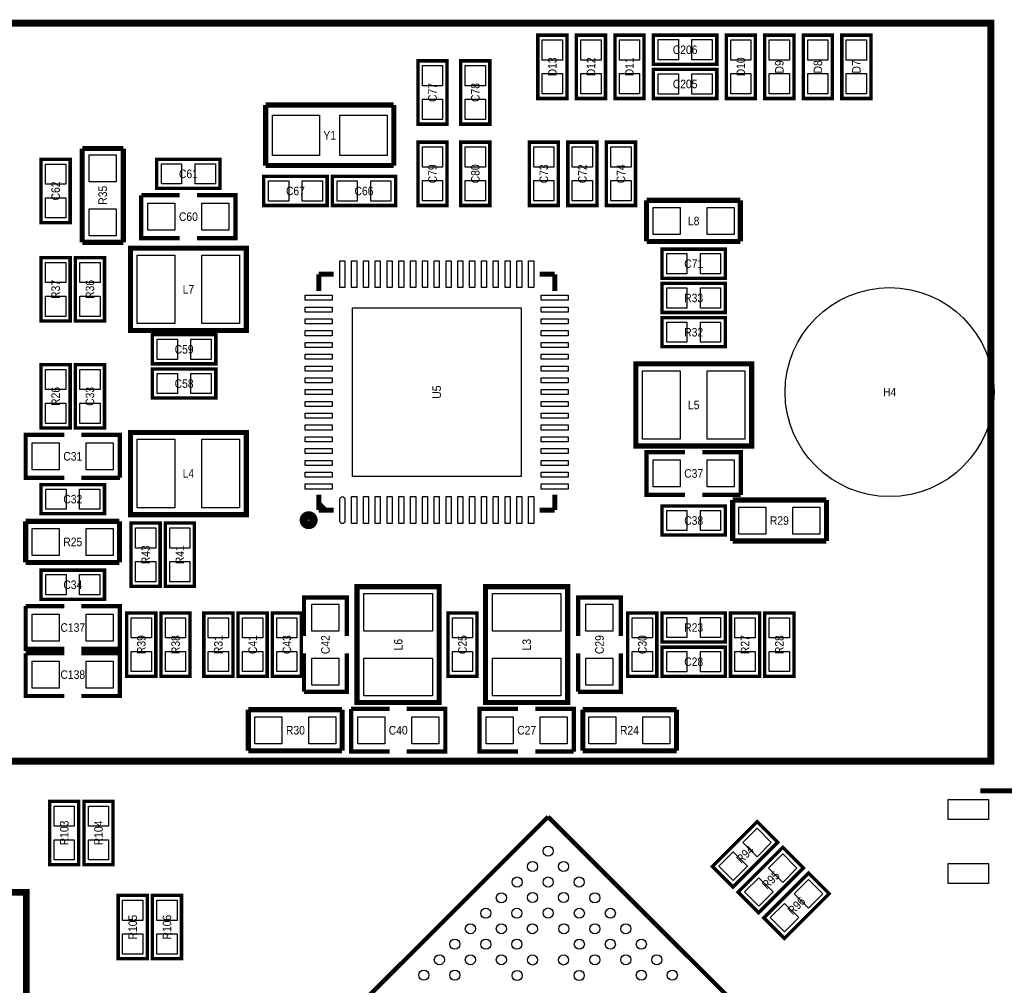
# Model space of a CAD drawing. Extents: x 0 to 150, y -8 to 99.
# Tile 9 of 12: x 77 to 106, y 47 to 75. Entities that reach past the tile are written whole.
import ezdxf
from ezdxf.enums import TextEntityAlignment as Align

# ---------------------------------------------------------------- set-up
doc = ezdxf.new("R2010")
doc.units = 0
for name, color, linetype in [('PG_SILKSCREEN_TOP', 253, 'CONTINUOUS'), ('PIN_TOP', 92, 'CONTINUOUS'), ('RD_SILKSCREEN_TOP', 80, 'CONTINUOUS')]:
    doc.layers.add(name, color=color, linetype=linetype)

msp = doc.modelspace()

# ---------------------------------------------------------------- linework, layer by layer
at = {"layer": 'PG_SILKSCREEN_TOP'}
for points in [[(21.28901, 53.18506, 0.200152, 0.200152, 0), (85.585046, 53.18506, 0.2032, 0.2032, 0), (105.585006, 53.18506, 0.2032, 0.2032, 0), (105.585006, 75.08494, 0.2032, 0.2032, 0), (26.025094, 75.08494, 0.2032, 0.2032, 0)], [(26.025094, 73.914, 0.127, 0.127, 0), (26.025094, 75.08494, 0.100076, 0.100076, 0), (105.585006, 75.08494, 0.100076, 0.100076, 0), (105.585006, 53.18506, 0.100076, 0.100076, 0), (26.025094, 53.18506, 0.127, 0.127, 0), (26.025094, 54.385972, 0.127, 0.127, 0)]]:
    msp.add_lwpolyline(points, format="xyseb", dxfattribs=at)
for points, const_width in [([(93.0148, 74.7268), (93.0148, 72.8472), (92.1512, 72.8472), (92.1512, 74.7268), (93.0148, 74.7268)], 0.1016), ([(94.1578, 74.7268), (94.1578, 72.8472), (93.2942, 72.8472), (93.2942, 74.7268), (94.1578, 74.7268)], 0.1016), ([(95.3008, 74.7268), (95.3008, 72.8472), (94.4372, 72.8472), (94.4372, 74.7268), (95.3008, 74.7268)], 0.1016), ([(95.5802, 74.7268), (97.4598, 74.7268), (97.4598, 73.8632), (95.5802, 73.8632), (95.5802, 74.7268)], 0.1016), ([(98.6028, 74.7268), (98.6028, 72.8472), (97.7392, 72.8472), (97.7392, 74.7268), (98.6028, 74.7268)], 0.1016), ([(99.7458, 74.7268), (99.7458, 72.8472), (98.8822, 72.8472), (98.8822, 74.7268), (99.7458, 74.7268)], 0.1016), ([(100.8888, 74.7268), (100.8888, 72.8472), (100.0252, 72.8472), (100.0252, 74.7268), (100.8888, 74.7268)], 0.1016), ([(102.0318, 74.7268), (102.0318, 72.8472), (101.1682, 72.8472), (101.1682, 74.7268), (102.0318, 74.7268)], 0.1016), ([(88.5952, 72.0852), (88.5952, 73.9648), (89.4588, 73.9648), (89.4588, 72.0852), (88.5952, 72.0852)], 0.1016), ([(89.8652, 72.0852), (89.8652, 73.9648), (90.7288, 73.9648), (90.7288, 72.0852), (89.8652, 72.0852)], 0.1016), ([(95.5802, 73.7108), (97.4598, 73.7108), (97.4598, 72.8472), (95.5802, 72.8472), (95.5802, 73.7108)], 0.1016), ([(84.07908, 70.85584), (84.07908, 72.65416)], 0.14986), ([(84.07908, 72.65416), (87.87892, 72.65416)], 0.14986), ([(87.87892, 72.65416), (87.87892, 70.85584)], 0.14986), ([(88.5952, 69.6722), (88.5952, 71.5518), (89.4588, 71.5518), (89.4588, 69.6722), (88.5952, 69.6722)], 0.1016), ([(89.8652, 69.6722), (89.8652, 71.5518), (90.7288, 71.5518), (90.7288, 69.6722), (89.8652, 69.6722)], 0.1016), ([(92.7608, 71.5518), (92.7608, 69.6722), (91.8972, 69.6722), (91.8972, 71.5518), (92.7608, 71.5518)], 0.1016), ([(93.9038, 71.5518), (93.9038, 69.6722), (93.0402, 69.6722), (93.0402, 71.5518), (93.9038, 71.5518)], 0.1016), ([(94.1832, 69.6722), (94.1832, 71.5518), (95.0468, 71.5518), (95.0468, 69.6722), (94.1832, 69.6722)], 0.1016), ([(78.6384, 68.58), (78.6384, 71.3613)], 0.1524), ([(78.6384, 71.3613), (79.8576, 71.3613)], 0.1524), ([(79.8576, 71.3613), (79.8576, 68.58)], 0.1524), ([(77.4192, 69.1642), (77.4192, 71.0438), (78.2828, 71.0438), (78.2828, 69.1642), (77.4192, 69.1642)], 0.1016), ([(80.8482, 71.0438), (82.7278, 71.0438), (82.7278, 70.1802), (80.8482, 70.1802), (80.8482, 71.0438)], 0.1016), ([(87.87892, 70.85584), (84.07908, 70.85584)], 0.14986), ([(85.9028, 69.6722), (84.0232, 69.6722), (84.0232, 70.5358), (85.9028, 70.5358), (85.9028, 69.6722)], 0.1016), ([(86.0552, 70.5358), (87.9348, 70.5358), (87.9348, 69.6722), (86.0552, 69.6722), (86.0552, 70.5358)], 0.1016), ([(81.534, 68.707), (80.391, 68.707), (80.391, 69.977)], 0.127), ([(80.391, 69.977), (81.534, 69.977)], 0.127), ([(82.042, 69.977), (83.185, 69.977), (83.185, 68.707), (82.042, 68.707)], 0.127), ([(95.377, 68.6054), (95.377, 69.8246)], 0.1524), ([(95.377, 69.8246), (98.1583, 69.8246)], 0.1524), ([(98.1583, 69.8246), (98.1583, 68.6054)], 0.1524), ([(79.8576, 68.58), (78.6384, 68.58)], 0.1524), ([(98.1583, 68.6054), (95.377, 68.6054)], 0.1524), ([(83.506818, 68.40601), (80.069182, 68.40601), (80.069182, 65.965832), (83.507072, 65.965832), (83.507072, 68.40601), (83.506818, 68.40601)], 0.1524), ([(95.8342, 68.3768), (97.7138, 68.3768), (97.7138, 67.5132), (95.8342, 67.5132), (95.8342, 68.3768)], 0.1016), ([(77.4192, 66.2432), (77.4192, 68.1228), (78.2828, 68.1228), (78.2828, 66.2432), (77.4192, 66.2432)], 0.1016), ([(79.2988, 68.1228), (79.2988, 66.2432), (78.4352, 66.2432), (78.4352, 68.1228), (79.2988, 68.1228)], 0.1016), ([(85.65388, 67.63512), (86.094062, 67.63512)], 0.150114), ([(85.65388, 67.63512), (85.65388, 67.134994)], 0.150114), ([(92.65412, 67.63512), (92.204032, 67.63512)], 0.150114), ([(92.65412, 67.63512), (92.65412, 67.134994)], 0.150114), ([(95.8342, 67.3608), (97.7138, 67.3608), (97.7138, 66.4972), (95.8342, 66.4972), (95.8342, 67.3608)], 0.1016), ([(97.7138, 65.4812), (95.8342, 65.4812), (95.8342, 66.3448), (97.7138, 66.3448), (97.7138, 65.4812)], 0.1016), ([(82.6008, 64.9732), (80.7212, 64.9732), (80.7212, 65.8368), (82.6008, 65.8368), (82.6008, 64.9732)], 0.1016), ([(77.4192, 63.0682), (77.4192, 64.9478), (78.2828, 64.9478), (78.2828, 63.0682), (77.4192, 63.0682)], 0.1016), ([(78.4352, 63.0682), (78.4352, 64.9478), (79.2988, 64.9478), (79.2988, 63.0682), (78.4352, 63.0682)], 0.1016), ([(82.6008, 63.9572), (80.7212, 63.9572), (80.7212, 64.8208), (82.6008, 64.8208), (82.6008, 63.9572)], 0.1016), ([(98.492818, 64.97701), (95.055182, 64.97701), (95.055182, 62.536832), (98.493072, 62.536832), (98.493072, 64.97701), (98.492818, 64.97701)], 0.1524), ([(78.105, 61.595), (76.962, 61.595), (76.962, 62.865), (78.105, 62.865)], 0.127), ([(78.613, 62.865), (79.756, 62.865), (79.756, 61.595)], 0.127), ([(80.069182, 60.49899), (83.506818, 60.49899), (83.506818, 62.939168), (80.068928, 62.939168), (80.068928, 60.49899), (80.069182, 60.49899)], 0.1524), ([(96.52, 61.087), (95.377, 61.087), (95.377, 62.357), (96.52, 62.357)], 0.127), ([(97.028, 62.357), (98.171, 62.357), (98.171, 61.087)], 0.127), ([(79.756, 61.595), (78.613, 61.595)], 0.127), ([(79.2988, 60.5282), (77.4192, 60.5282), (77.4192, 61.3918), (79.2988, 61.3918), (79.2988, 60.5282)], 0.1016), ([(85.65388, 60.63488), (85.65388, 61.094874)], 0.150114), ([(92.65412, 60.63488), (92.65412, 61.094874)], 0.150114), ([(98.171, 61.087), (97.028, 61.087)], 0.127), ([(85.854032, 60.63488), (85.65388, 60.835032)], 0.150114), ([(97.7138, 59.8932), (95.8342, 59.8932), (95.8342, 60.7568), (97.7138, 60.7568), (97.7138, 59.8932)], 0.1016), ([(97.9297, 60.9346), (100.711, 60.9346)], 0.1524), ([(97.9297, 59.7154), (97.9297, 60.9346)], 0.1524), ([(100.711, 60.9346), (100.711, 59.7154)], 0.1524), ([(85.65388, 60.63488), (86.094062, 60.63488)], 0.150114), ([(92.65412, 60.63488), (92.204032, 60.63488)], 0.150114), ([(76.962, 59.0804), (76.962, 60.2996)], 0.1524), ([(76.962, 60.2996), (79.7433, 60.2996)], 0.1524), ([(79.7433, 60.2996), (79.7433, 59.0804)], 0.1524), ([(80.9498, 60.2488), (80.9498, 58.3692), (80.0862, 58.3692), (80.0862, 60.2488), (80.9498, 60.2488)], 0.1016), ([(81.9658, 60.2488), (81.9658, 58.3692), (81.1022, 58.3692), (81.1022, 60.2488), (81.9658, 60.2488)], 0.1016), ([(100.711, 59.7154), (97.9297, 59.7154)], 0.1524), ([(79.7433, 59.0804), (76.962, 59.0804)], 0.1524), ([(77.4192, 58.8518), (79.2988, 58.8518), (79.2988, 57.9882), (77.4192, 57.9882), (77.4192, 58.8518)], 0.1016), ([(86.78799, 58.360818), (86.78799, 54.923182), (89.228168, 54.923182), (89.228168, 58.361072), (86.78799, 58.361072), (86.78799, 58.360818)], 0.1524), ([(90.59799, 58.360818), (90.59799, 54.923182), (93.038168, 54.923182), (93.038168, 58.361072), (90.59799, 58.361072), (90.59799, 58.360818)], 0.1524), ([(78.105, 56.515), (76.962, 56.515), (76.962, 57.785)], 0.127), ([(76.962, 57.785), (78.105, 57.785)], 0.127), ([(78.613, 57.785), (79.756, 57.785), (79.756, 56.515), (78.613, 56.515)], 0.127), ([(85.217, 56.896), (85.217, 58.039), (86.487, 58.039), (86.487, 56.896)], 0.127), ([(93.345, 56.896), (93.345, 58.039), (94.615, 58.039), (94.615, 56.896)], 0.127), ([(79.9592, 55.7022), (79.9592, 57.5818), (80.8228, 57.5818), (80.8228, 55.7022), (79.9592, 55.7022)], 0.1016), ([(80.9752, 55.7022), (80.9752, 57.5818), (81.8388, 57.5818), (81.8388, 55.7022), (80.9752, 55.7022)], 0.1016), ([(82.2452, 55.7022), (82.2452, 57.5818), (83.1088, 57.5818), (83.1088, 55.7022), (82.2452, 55.7022)], 0.1016), ([(83.2612, 55.7022), (83.2612, 57.5818), (84.1248, 57.5818), (84.1248, 55.7022), (83.2612, 55.7022)], 0.1016), ([(84.2772, 55.7022), (84.2772, 57.5818), (85.1408, 57.5818), (85.1408, 55.7022), (84.2772, 55.7022)], 0.1016), ([(90.3478, 57.5818), (90.3478, 55.7022), (89.4842, 55.7022), (89.4842, 57.5818), (90.3478, 57.5818)], 0.1016), ([(94.8182, 55.7022), (94.8182, 57.5818), (95.6818, 57.5818), (95.6818, 55.7022), (94.8182, 55.7022)], 0.1016), ([(95.8342, 57.5818), (97.7138, 57.5818), (97.7138, 56.7182), (95.8342, 56.7182), (95.8342, 57.5818)], 0.1016), ([(97.8662, 55.7022), (97.8662, 57.5818), (98.7298, 57.5818), (98.7298, 55.7022), (97.8662, 55.7022)], 0.1016), ([(98.8822, 55.7022), (98.8822, 57.5818), (99.7458, 57.5818), (99.7458, 55.7022), (98.8822, 55.7022)], 0.1016), ([(78.105, 55.118), (76.962, 55.118), (76.962, 56.388)], 0.127), ([(76.962, 56.388), (78.105, 56.388)], 0.127), ([(78.613, 56.388), (79.756, 56.388), (79.756, 55.118), (78.613, 55.118)], 0.127), ([(86.487, 56.388), (86.487, 55.245), (85.217, 55.245)], 0.127), ([(85.217, 55.245), (85.217, 56.388)], 0.127), ([(94.615, 56.388), (94.615, 55.245), (93.345, 55.245)], 0.127), ([(93.345, 55.245), (93.345, 56.388)], 0.127), ([(95.8342, 56.5658), (97.7138, 56.5658), (97.7138, 55.7022), (95.8342, 55.7022), (95.8342, 56.5658)], 0.1016), ([(83.566, 53.4924), (83.566, 54.7116)], 0.1524), ([(83.566, 54.7116), (86.3473, 54.7116)], 0.1524), ([(86.3473, 54.7116), (86.3473, 53.4924)], 0.1524), ([(87.757, 53.467), (86.614, 53.467), (86.614, 54.737)], 0.127), ([(86.614, 54.737), (87.757, 54.737)], 0.127), ([(88.265, 54.737), (89.408, 54.737), (89.408, 53.467), (88.265, 53.467)], 0.127), ([(91.567, 53.467), (90.424, 53.467), (90.424, 54.737), (91.567, 54.737)], 0.127), ([(92.075, 54.737), (93.218, 54.737), (93.218, 53.467)], 0.127), ([(93.4847, 54.7116), (96.266, 54.7116)], 0.1524), ([(93.4847, 53.4924), (93.4847, 54.7116)], 0.1524), ([(96.266, 54.7116), (96.266, 53.4924)], 0.1524), ([(86.3473, 53.4924), (83.566, 53.4924)], 0.1524), ([(93.218, 53.467), (92.075, 53.467)], 0.127), ([(96.266, 53.4924), (93.4847, 53.4924)], 0.1524), ([(105.272078, 52.300124), (107.071922, 52.300124)], 0.150114), ([(77.6732, 50.1142), (77.6732, 51.9938), (78.5368, 51.9938), (78.5368, 50.1142), (77.6732, 50.1142)], 0.1016), ([(78.6892, 50.1142), (78.6892, 51.9938), (79.5528, 51.9938), (79.5528, 50.1142), (78.6892, 50.1142)], 0.1016), ([(79.020924, 38.1), (92.456, 51.535076)], 0.130048), ([(92.456, 51.535076), (105.608374, 38.382956)], 0.130048), ([(97.328228, 50.059844), (98.657156, 51.388772), (99.267772, 50.778156), (97.938844, 49.449228), (97.328228, 50.059844)], 0.1016), ([(98.090228, 49.297844), (99.419156, 50.626772), (100.029772, 50.016156), (98.700844, 48.687228), (98.090228, 49.297844)], 0.1016), ([(98.852228, 48.535844), (100.181156, 49.864772), (100.791772, 49.254156), (99.462844, 47.925228), (98.852228, 48.535844)], 0.1016), ([(30.63494, 49.28997), (76.98359, 49.28997), (76.98359, 19.289776), (30.635194, 19.289776), (30.63494, 19.29003), (24.334978, 19.29003)], 0.199898), ([(79.7052, 47.3202), (79.7052, 49.1998), (80.5688, 49.1998), (80.5688, 47.3202), (79.7052, 47.3202)], 0.1016), ([(80.7212, 47.3202), (80.7212, 49.1998), (81.5848, 49.1998), (81.5848, 47.3202), (80.7212, 47.3202)], 0.1016)]:
    msp.add_lwpolyline(points, dxfattribs=dict(at, const_width=const_width))
at = {"layer": 'PG_SILKSCREEN_TOP', "const_width": 0.249936}
msp.add_lwpolyline([(85.495384, 60.334906, 0.999766), (85.212682, 60.33516, 1.000234), (85.495384, 60.334906)], format="xyb", dxfattribs=at)
at = {"layer": 'PIN_TOP'}
for points in [[(92.28328, 74.586592), (92.88272, 74.586592), (92.88272, 73.987152), (92.28328, 73.987152)], [(93.42628, 74.586592), (94.02572, 74.586592), (94.02572, 73.987152), (93.42628, 73.987152)], [(94.56928, 74.586592), (95.16872, 74.586592), (95.16872, 73.987152), (94.56928, 73.987152)], [(95.720408, 73.99528), (95.720408, 74.59472), (96.319848, 74.59472), (96.319848, 73.99528)], [(96.720152, 73.99528), (96.720152, 74.59472), (97.319592, 74.59472), (97.319592, 73.99528)], [(97.87128, 74.586592), (98.47072, 74.586592), (98.47072, 73.987152), (97.87128, 73.987152)], [(99.01428, 74.586592), (99.61372, 74.586592), (99.61372, 73.987152), (99.01428, 73.987152)], [(100.15728, 74.586592), (100.75672, 74.586592), (100.75672, 73.987152), (100.15728, 73.987152)], [(101.30028, 74.586592), (101.89972, 74.586592), (101.89972, 73.987152), (101.30028, 73.987152)], [(89.32672, 73.225152), (88.72728, 73.225152), (88.72728, 73.824592), (89.32672, 73.824592)], [(90.59672, 73.225152), (89.99728, 73.225152), (89.99728, 73.824592), (90.59672, 73.824592)], [(92.28328, 73.586848), (92.88272, 73.586848), (92.88272, 72.987408), (92.28328, 72.987408)], [(93.42628, 73.586848), (94.02572, 73.586848), (94.02572, 72.987408), (93.42628, 72.987408)], [(94.56928, 73.586848), (95.16872, 73.586848), (95.16872, 72.987408), (94.56928, 72.987408)], [(95.720408, 72.97928), (95.720408, 73.57872), (96.319848, 73.57872), (96.319848, 72.97928)], [(96.720152, 72.97928), (96.720152, 73.57872), (97.319592, 73.57872), (97.319592, 72.97928)], [(97.87128, 73.586848), (98.47072, 73.586848), (98.47072, 72.987408), (97.87128, 72.987408)], [(99.01428, 73.586848), (99.61372, 73.586848), (99.61372, 72.987408), (99.01428, 72.987408)], [(100.15728, 73.586848), (100.75672, 73.586848), (100.75672, 72.987408), (100.15728, 72.987408)], [(101.30028, 73.586848), (101.89972, 73.586848), (101.89972, 72.987408), (101.30028, 72.987408)], [(89.32672, 72.225408), (88.72728, 72.225408), (88.72728, 72.824848), (89.32672, 72.824848)], [(90.59672, 72.225408), (89.99728, 72.225408), (89.99728, 72.824848), (90.59672, 72.824848)], [(84.278216, 71.155052), (84.278216, 72.354948), (85.678264, 72.354948), (85.678264, 71.155052)], [(86.279736, 71.155052), (86.279736, 72.354948), (87.679784, 72.354948), (87.679784, 71.155052)], [(89.32672, 70.812152), (88.72728, 70.812152), (88.72728, 71.411592), (89.32672, 71.411592)], [(90.59672, 70.812152), (89.99728, 70.812152), (89.99728, 71.411592), (90.59672, 71.411592)], [(92.02928, 71.411592), (92.62872, 71.411592), (92.62872, 70.812152), (92.02928, 70.812152)], [(93.17228, 71.411592), (93.77172, 71.411592), (93.77172, 70.812152), (93.17228, 70.812152)], [(94.91472, 70.812152), (94.31528, 70.812152), (94.31528, 71.411592), (94.91472, 71.411592)], [(78.84795, 71.17715), (79.64805, 71.17715), (79.64805, 70.37705), (78.84795, 70.37705)], [(78.15072, 70.304152), (77.55128, 70.304152), (77.55128, 70.903592), (78.15072, 70.903592)], [(80.988408, 70.31228), (80.988408, 70.91172), (81.587848, 70.91172), (81.587848, 70.31228)], [(81.988152, 70.31228), (81.988152, 70.91172), (82.587592, 70.91172), (82.587592, 70.31228)], [(84.762848, 70.40372), (84.762848, 69.80428), (84.163408, 69.80428), (84.163408, 70.40372)], [(85.762592, 70.40372), (85.762592, 69.80428), (85.163152, 69.80428), (85.163152, 70.40372)], [(86.195408, 69.80428), (86.195408, 70.40372), (86.794848, 70.40372), (86.794848, 69.80428)], [(87.195152, 69.80428), (87.195152, 70.40372), (87.794592, 70.40372), (87.794592, 69.80428)], [(89.32672, 69.812408), (88.72728, 69.812408), (88.72728, 70.411848), (89.32672, 70.411848)], [(90.59672, 69.812408), (89.99728, 69.812408), (89.99728, 70.411848), (90.59672, 70.411848)], [(92.02928, 70.411848), (92.62872, 70.411848), (92.62872, 69.812408), (92.02928, 69.812408)], [(93.17228, 70.411848), (93.77172, 70.411848), (93.77172, 69.812408), (93.17228, 69.812408)], [(94.91472, 69.812408), (94.31528, 69.812408), (94.31528, 70.411848), (94.91472, 70.411848)], [(78.15072, 69.304408), (77.55128, 69.304408), (77.55128, 69.903848), (78.15072, 69.903848)], [(78.84795, 69.57695), (79.64805, 69.57695), (79.64805, 68.77685), (78.84795, 68.77685)], [(80.58785, 68.94195), (80.58785, 69.74205), (81.38795, 69.74205), (81.38795, 68.94195)], [(82.18805, 68.94195), (82.18805, 69.74205), (82.98815, 69.74205), (82.98815, 68.94195)], [(96.37395, 69.61505), (96.37395, 68.81495), (95.57385, 68.81495), (95.57385, 69.61505)], [(97.97415, 69.61505), (97.97415, 68.81495), (97.17405, 68.81495), (97.17405, 69.61505)], [(81.38795, 68.199), (81.38795, 66.167), (80.27035, 66.167), (80.27035, 68.199)], [(83.30565, 68.199), (83.30565, 66.167), (82.18805, 66.167), (82.18805, 68.199)], [(95.974408, 67.64528), (95.974408, 68.24472), (96.573848, 68.24472), (96.573848, 67.64528)], [(96.974152, 67.64528), (96.974152, 68.24472), (97.573592, 68.24472), (97.573592, 67.64528)], [(78.15072, 67.383152), (77.55128, 67.383152), (77.55128, 67.982592), (78.15072, 67.982592)], [(78.56728, 67.982592), (79.16672, 67.982592), (79.16672, 67.383152), (78.56728, 67.383152)], [(86.428834, 67.23507), (86.278974, 67.23507), (86.278974, 68.03517), (86.428834, 68.03517)], [(86.778846, 67.23507), (86.628986, 67.23507), (86.628986, 68.03517), (86.778846, 68.03517)], [(87.128858, 67.23507), (86.978998, 67.23507), (86.978998, 68.03517), (87.128858, 68.03517)], [(87.47887, 67.23507), (87.32901, 67.23507), (87.32901, 68.03517), (87.47887, 68.03517)], [(87.828882, 67.23507), (87.679022, 67.23507), (87.679022, 68.03517), (87.828882, 68.03517)], [(88.178894, 67.23507), (88.029034, 67.23507), (88.029034, 68.03517), (88.178894, 68.03517)], [(88.528906, 67.23507), (88.379046, 67.23507), (88.379046, 68.03517), (88.528906, 68.03517)], [(88.878918, 67.23507), (88.729058, 67.23507), (88.729058, 68.03517), (88.878918, 68.03517)], [(89.22893, 67.23507), (89.07907, 67.23507), (89.07907, 68.03517), (89.22893, 68.03517)], [(89.578942, 67.23507), (89.429082, 67.23507), (89.429082, 68.03517), (89.578942, 68.03517)], [(89.928954, 67.23507), (89.779094, 67.23507), (89.779094, 68.03517), (89.928954, 68.03517)], [(90.278966, 67.23507), (90.129106, 67.23507), (90.129106, 68.03517), (90.278966, 68.03517)], [(90.628978, 67.23507), (90.479118, 67.23507), (90.479118, 68.03517), (90.628978, 68.03517)], [(90.97899, 67.23507), (90.82913, 67.23507), (90.82913, 68.03517), (90.97899, 68.03517)], [(91.329002, 67.23507), (91.179142, 67.23507), (91.179142, 68.03517), (91.329002, 68.03517)], [(91.679014, 67.23507), (91.529154, 67.23507), (91.529154, 68.03517), (91.679014, 68.03517)], [(92.029026, 67.23507), (91.879166, 67.23507), (91.879166, 68.03517), (92.029026, 68.03517)], [(95.974408, 66.62928), (95.974408, 67.22872), (96.573848, 67.22872), (96.573848, 66.62928)], [(96.974152, 66.62928), (96.974152, 67.22872), (97.573592, 67.22872), (97.573592, 66.62928)], [(78.15072, 66.383408), (77.55128, 66.383408), (77.55128, 66.982848), (78.15072, 66.982848)], [(78.56728, 66.982848), (79.16672, 66.982848), (79.16672, 66.383408), (78.56728, 66.383408)], [(86.05393, 66.860166), (85.25383, 66.860166), (85.25383, 67.010026), (86.05393, 67.010026)], [(93.05417, 66.860166), (92.25407, 66.860166), (92.25407, 67.010026), (93.05417, 67.010026)], [(86.05393, 66.510154), (85.25383, 66.510154), (85.25383, 66.660014), (86.05393, 66.660014)], [(91.653995, 61.635005), (86.654005, 61.635005), (86.654005, 66.634995), (91.653995, 66.634995)], [(93.05417, 66.510154), (92.25407, 66.510154), (92.25407, 66.660014), (93.05417, 66.660014)], [(86.05393, 66.160142), (85.25383, 66.160142), (85.25383, 66.310002), (86.05393, 66.310002)], [(93.05417, 66.160142), (92.25407, 66.160142), (92.25407, 66.310002), (93.05417, 66.310002)], [(96.573848, 66.21272), (96.573848, 65.61328), (95.974408, 65.61328), (95.974408, 66.21272)], [(97.573592, 66.21272), (97.573592, 65.61328), (96.974152, 65.61328), (96.974152, 66.21272)], [(81.460848, 65.70472), (81.460848, 65.10528), (80.861408, 65.10528), (80.861408, 65.70472)], [(82.460592, 65.70472), (82.460592, 65.10528), (81.861152, 65.10528), (81.861152, 65.70472)], [(86.05393, 65.81013), (85.25383, 65.81013), (85.25383, 65.95999), (86.05393, 65.95999)], [(93.05417, 65.81013), (92.25407, 65.81013), (92.25407, 65.95999), (93.05417, 65.95999)], [(86.05393, 65.460118), (85.25383, 65.460118), (85.25383, 65.609978), (86.05393, 65.609978)], [(93.05417, 65.460118), (92.25407, 65.460118), (92.25407, 65.609978), (93.05417, 65.609978)], [(86.05393, 65.110106), (85.25383, 65.110106), (85.25383, 65.259966), (86.05393, 65.259966)], [(93.05417, 65.110106), (92.25407, 65.110106), (92.25407, 65.259966), (93.05417, 65.259966)], [(86.05393, 64.760094), (85.25383, 64.760094), (85.25383, 64.909954), (86.05393, 64.909954)], [(93.05417, 64.760094), (92.25407, 64.760094), (92.25407, 64.909954), (93.05417, 64.909954)], [(78.15072, 64.208152), (77.55128, 64.208152), (77.55128, 64.807592), (78.15072, 64.807592)], [(79.16672, 64.208152), (78.56728, 64.208152), (78.56728, 64.807592), (79.16672, 64.807592)], [(81.460848, 64.68872), (81.460848, 64.08928), (80.861408, 64.08928), (80.861408, 64.68872)], [(82.460592, 64.68872), (82.460592, 64.08928), (81.861152, 64.08928), (81.861152, 64.68872)], [(86.05393, 64.410082), (85.25383, 64.410082), (85.25383, 64.559942), (86.05393, 64.559942)], [(93.05417, 64.410082), (92.25407, 64.410082), (92.25407, 64.559942), (93.05417, 64.559942)], [(96.37395, 64.77), (96.37395, 62.738), (95.25635, 62.738), (95.25635, 64.77)], [(98.29165, 64.77), (98.29165, 62.738), (97.17405, 62.738), (97.17405, 64.77)], [(86.05393, 64.06007), (85.25383, 64.06007), (85.25383, 64.20993), (86.05393, 64.20993)], [(93.05417, 64.06007), (92.25407, 64.06007), (92.25407, 64.20993), (93.05417, 64.20993)], [(78.15072, 63.208408), (77.55128, 63.208408), (77.55128, 63.807848), (78.15072, 63.807848)], [(79.16672, 63.208408), (78.56728, 63.208408), (78.56728, 63.807848), (79.16672, 63.807848)], [(86.05393, 63.710058), (85.25383, 63.710058), (85.25383, 63.859918), (86.05393, 63.859918)], [(93.05417, 63.710058), (92.25407, 63.710058), (92.25407, 63.859918), (93.05417, 63.859918)], [(86.05393, 63.360046), (85.25383, 63.360046), (85.25383, 63.509906), (86.05393, 63.509906)], [(93.05417, 63.360046), (92.25407, 63.360046), (92.25407, 63.509906), (93.05417, 63.509906)], [(86.05393, 63.010034), (85.25383, 63.010034), (85.25383, 63.159894), (86.05393, 63.159894)], [(93.05417, 63.010034), (92.25407, 63.010034), (92.25407, 63.159894), (93.05417, 63.159894)], [(86.05393, 62.660022), (85.25383, 62.660022), (85.25383, 62.809882), (86.05393, 62.809882)], [(93.05417, 62.660022), (92.25407, 62.660022), (92.25407, 62.809882), (93.05417, 62.809882)], [(77.95895, 62.63005), (77.95895, 61.82995), (77.15885, 61.82995), (77.15885, 62.63005)], [(79.55915, 62.63005), (79.55915, 61.82995), (78.75905, 61.82995), (78.75905, 62.63005)], [(80.27035, 60.706), (80.27035, 62.738), (81.38795, 62.738), (81.38795, 60.706)], [(82.18805, 60.706), (82.18805, 62.738), (83.30565, 62.738), (83.30565, 60.706)], [(86.05393, 62.31001), (85.25383, 62.31001), (85.25383, 62.45987), (86.05393, 62.45987)], [(93.05417, 62.31001), (92.25407, 62.31001), (92.25407, 62.45987), (93.05417, 62.45987)], [(86.05393, 61.959998), (85.25383, 61.959998), (85.25383, 62.109858), (86.05393, 62.109858)], [(93.05417, 61.959998), (92.25407, 61.959998), (92.25407, 62.109858), (93.05417, 62.109858)], [(96.37395, 62.12205), (96.37395, 61.32195), (95.57385, 61.32195), (95.57385, 62.12205)], [(97.97415, 62.12205), (97.97415, 61.32195), (97.17405, 61.32195), (97.17405, 62.12205)], [(86.05393, 61.609986), (85.25383, 61.609986), (85.25383, 61.759846), (86.05393, 61.759846)], [(93.05417, 61.609986), (92.25407, 61.609986), (92.25407, 61.759846), (93.05417, 61.759846)], [(86.05393, 61.259974), (85.25383, 61.259974), (85.25383, 61.409834), (86.05393, 61.409834)], [(93.05417, 61.259974), (92.25407, 61.259974), (92.25407, 61.409834), (93.05417, 61.409834)], [(78.158848, 61.25972), (78.158848, 60.66028), (77.559408, 60.66028), (77.559408, 61.25972)], [(79.158592, 61.25972), (79.158592, 60.66028), (78.559152, 60.66028), (78.559152, 61.25972)], [(86.778846, 60.23483), (86.628986, 60.23483), (86.628986, 61.03493), (86.778846, 61.03493)], [(87.128858, 60.23483), (86.978998, 60.23483), (86.978998, 61.03493), (87.128858, 61.03493)], [(87.47887, 60.23483), (87.32901, 60.23483), (87.32901, 61.03493), (87.47887, 61.03493)], [(87.828882, 60.23483), (87.679022, 60.23483), (87.679022, 61.03493), (87.828882, 61.03493)], [(88.178894, 60.23483), (88.029034, 60.23483), (88.029034, 61.03493), (88.178894, 61.03493)], [(88.528906, 60.23483), (88.379046, 60.23483), (88.379046, 61.03493), (88.528906, 61.03493)], [(88.878918, 60.23483), (88.729058, 60.23483), (88.729058, 61.03493), (88.878918, 61.03493)], [(89.22893, 60.23483), (89.07907, 60.23483), (89.07907, 61.03493), (89.22893, 61.03493)], [(89.578942, 60.23483), (89.429082, 60.23483), (89.429082, 61.03493), (89.578942, 61.03493)], [(89.928954, 60.23483), (89.779094, 60.23483), (89.779094, 61.03493), (89.928954, 61.03493)], [(90.278966, 60.23483), (90.129106, 60.23483), (90.129106, 61.03493), (90.278966, 61.03493)], [(90.628978, 60.23483), (90.479118, 60.23483), (90.479118, 61.03493), (90.628978, 61.03493)], [(90.97899, 60.23483), (90.82913, 60.23483), (90.82913, 61.03493), (90.97899, 61.03493)], [(91.329002, 60.23483), (91.179142, 60.23483), (91.179142, 61.03493), (91.329002, 61.03493)], [(91.679014, 60.23483), (91.529154, 60.23483), (91.529154, 61.03493), (91.679014, 61.03493)], [(92.029026, 60.23483), (91.879166, 60.23483), (91.879166, 61.03493), (92.029026, 61.03493)], [(96.573848, 60.62472), (96.573848, 60.02528), (95.974408, 60.02528), (95.974408, 60.62472)], [(97.573592, 60.62472), (97.573592, 60.02528), (96.974152, 60.02528), (96.974152, 60.62472)], [(98.11385, 59.92495), (98.11385, 60.72505), (98.91395, 60.72505), (98.91395, 59.92495)], [(99.71405, 59.92495), (99.71405, 60.72505), (100.51415, 60.72505), (100.51415, 59.92495)], [(77.95895, 60.09005), (77.95895, 59.28995), (77.15885, 59.28995), (77.15885, 60.09005)], [(79.55915, 60.09005), (79.55915, 59.28995), (78.75905, 59.28995), (78.75905, 60.09005)], [(80.21828, 60.108592), (80.81772, 60.108592), (80.81772, 59.509152), (80.21828, 59.509152)], [(81.23428, 60.108592), (81.83372, 60.108592), (81.83372, 59.509152), (81.23428, 59.509152)], [(80.21828, 59.108848), (80.81772, 59.108848), (80.81772, 58.509408), (80.21828, 58.509408)], [(81.23428, 59.108848), (81.83372, 59.108848), (81.83372, 58.509408), (81.23428, 58.509408)], [(77.559408, 58.12028), (77.559408, 58.71972), (78.158848, 58.71972), (78.158848, 58.12028)], [(78.559152, 58.12028), (78.559152, 58.71972), (79.158592, 58.71972), (79.158592, 58.12028)], [(86.995, 58.15965), (89.027, 58.15965), (89.027, 57.04205), (86.995, 57.04205)], [(90.805, 58.15965), (92.837, 58.15965), (92.837, 57.04205), (90.805, 57.04205)], [(86.25205, 57.04205), (85.45195, 57.04205), (85.45195, 57.84215), (86.25205, 57.84215)], [(94.38005, 57.04205), (93.57995, 57.04205), (93.57995, 57.84215), (94.38005, 57.84215)], [(77.15885, 56.74995), (77.15885, 57.55005), (77.95895, 57.55005), (77.95895, 56.74995)], [(78.75905, 56.74995), (78.75905, 57.55005), (79.55915, 57.55005), (79.55915, 56.74995)], [(80.69072, 56.842152), (80.09128, 56.842152), (80.09128, 57.441592), (80.69072, 57.441592)], [(81.70672, 56.842152), (81.10728, 56.842152), (81.10728, 57.441592), (81.70672, 57.441592)], [(82.97672, 56.842152), (82.37728, 56.842152), (82.37728, 57.441592), (82.97672, 57.441592)], [(83.99272, 56.842152), (83.39328, 56.842152), (83.39328, 57.441592), (83.99272, 57.441592)], [(85.00872, 56.842152), (84.40928, 56.842152), (84.40928, 57.441592), (85.00872, 57.441592)], [(89.61628, 57.441592), (90.21572, 57.441592), (90.21572, 56.842152), (89.61628, 56.842152)], [(95.54972, 56.842152), (94.95028, 56.842152), (94.95028, 57.441592), (95.54972, 57.441592)], [(95.974408, 56.85028), (95.974408, 57.44972), (96.573848, 57.44972), (96.573848, 56.85028)], [(96.974152, 56.85028), (96.974152, 57.44972), (97.573592, 57.44972), (97.573592, 56.85028)], [(98.59772, 56.842152), (97.99828, 56.842152), (97.99828, 57.441592), (98.59772, 57.441592)], [(99.61372, 56.842152), (99.01428, 56.842152), (99.01428, 57.441592), (99.61372, 57.441592)], [(80.69072, 55.842408), (80.09128, 55.842408), (80.09128, 56.441848), (80.69072, 56.441848)], [(81.70672, 55.842408), (81.10728, 55.842408), (81.10728, 56.441848), (81.70672, 56.441848)], [(82.97672, 55.842408), (82.37728, 55.842408), (82.37728, 56.441848), (82.97672, 56.441848)], [(83.99272, 55.842408), (83.39328, 55.842408), (83.39328, 56.441848), (83.99272, 56.441848)], [(85.00872, 55.842408), (84.40928, 55.842408), (84.40928, 56.441848), (85.00872, 56.441848)], [(89.61628, 56.441848), (90.21572, 56.441848), (90.21572, 55.842408), (89.61628, 55.842408)], [(95.54972, 55.842408), (94.95028, 55.842408), (94.95028, 56.441848), (95.54972, 56.441848)], [(95.974408, 55.83428), (95.974408, 56.43372), (96.573848, 56.43372), (96.573848, 55.83428)], [(96.974152, 55.83428), (96.974152, 56.43372), (97.573592, 56.43372), (97.573592, 55.83428)], [(98.59772, 55.842408), (97.99828, 55.842408), (97.99828, 56.441848), (98.59772, 56.441848)], [(99.61372, 55.842408), (99.01428, 55.842408), (99.01428, 56.441848), (99.61372, 56.441848)], [(77.15885, 55.35295), (77.15885, 56.15305), (77.95895, 56.15305), (77.95895, 55.35295)], [(78.75905, 55.35295), (78.75905, 56.15305), (79.55915, 56.15305), (79.55915, 55.35295)], [(86.25205, 55.44185), (85.45195, 55.44185), (85.45195, 56.24195), (86.25205, 56.24195)], [(86.995, 56.24195), (89.027, 56.24195), (89.027, 55.12435), (86.995, 55.12435)], [(90.805, 56.24195), (92.837, 56.24195), (92.837, 55.12435), (90.805, 55.12435)], [(94.38005, 55.44185), (93.57995, 55.44185), (93.57995, 56.24195), (94.38005, 56.24195)], [(84.56295, 54.50205), (84.56295, 53.70195), (83.76285, 53.70195), (83.76285, 54.50205)], [(86.16315, 54.50205), (86.16315, 53.70195), (85.36305, 53.70195), (85.36305, 54.50205)], [(86.81085, 53.70195), (86.81085, 54.50205), (87.61095, 54.50205), (87.61095, 53.70195)], [(88.41105, 53.70195), (88.41105, 54.50205), (89.21115, 54.50205), (89.21115, 53.70195)], [(91.42095, 54.50205), (91.42095, 53.70195), (90.62085, 53.70195), (90.62085, 54.50205)], [(93.02115, 54.50205), (93.02115, 53.70195), (92.22105, 53.70195), (92.22105, 54.50205)], [(93.66885, 53.70195), (93.66885, 54.50205), (94.46895, 54.50205), (94.46895, 53.70195)], [(95.26905, 53.70195), (95.26905, 54.50205), (96.06915, 54.50205), (96.06915, 53.70195)], [(105.521506, 51.45024), (104.322626, 51.45024), (104.322626, 52.04968), (105.521506, 52.04968)], [(78.40472, 51.254152), (77.80528, 51.254152), (77.80528, 51.853592), (78.40472, 51.853592)], [(79.42072, 51.254152), (78.82128, 51.254152), (78.82128, 51.853592), (79.42072, 51.853592)], [(98.651568, 50.3487), (98.2277, 50.772568), (98.651568, 51.196436), (99.075436, 50.772568)], [(78.40472, 50.254408), (77.80528, 50.254408), (77.80528, 50.853848), (78.40472, 50.853848)], [(79.42072, 50.254408), (78.82128, 50.254408), (78.82128, 50.853848), (79.42072, 50.853848)], [(97.944432, 49.641564), (97.520564, 50.065432), (97.944432, 50.4893), (98.3683, 50.065432)], [(99.413568, 49.5867), (98.9897, 50.010568), (99.413568, 50.434436), (99.837436, 50.010568)], [(105.521506, 49.55032), (104.322626, 49.55032), (104.322626, 50.14976), (105.521506, 50.14976)], [(98.706432, 48.879564), (98.282564, 49.303432), (98.706432, 49.7273), (99.1303, 49.303432)], [(100.175568, 48.8247), (99.7517, 49.248568), (100.175568, 49.672436), (100.599436, 49.248568)], [(80.43672, 48.460152), (79.83728, 48.460152), (79.83728, 49.059592), (80.43672, 49.059592)], [(81.45272, 48.460152), (80.85328, 48.460152), (80.85328, 49.059592), (81.45272, 49.059592)], [(99.468432, 48.117564), (99.044564, 48.541432), (99.468432, 48.9653), (99.8923, 48.541432)], [(80.43672, 47.460408), (79.83728, 47.460408), (79.83728, 48.059848), (80.43672, 48.059848)], [(81.45272, 47.460408), (80.85328, 47.460408), (80.85328, 48.059848), (81.45272, 48.059848)]]:
    msp.add_lwpolyline(points, close=True, dxfattribs=at)
msp.add_lwpolyline([(86.428834, 60.96), (86.428834, 60.30976, -1), (86.278974, 60.30976), (86.278974, 60.96, -1)], format="xyb", close=True, dxfattribs=at)
for centre, radius in [((102.585012, 64.135), 3.099943), ((92.456, 50.51679), 0.14986), ((91.996514, 50.057304), 0.14986), ((92.915486, 50.057304), 0.14986), ((91.536774, 49.597564), 0.14986), ((92.456, 49.597564), 0.14986), ((93.375226, 49.597564), 0.14986), ((91.069922, 49.130712), 0.14986), ((91.996514, 49.138078), 0.14986), ((92.915486, 49.138078), 0.14986), ((93.842078, 49.130712), 0.14986), ((90.610436, 48.671226), 0.14986), ((91.529662, 48.671226), 0.14986), ((92.456, 48.678338), 0.14986), ((93.382338, 48.671226), 0.14986), ((94.301564, 48.671226), 0.14986), ((90.150696, 48.211486), 0.14986), ((91.069922, 48.211486), 0.14986), ((91.989148, 48.211486), 0.14986), ((92.922852, 48.211486), 0.14986), ((93.842078, 48.211486), 0.14986), ((94.761304, 48.211486), 0.14986), ((89.69121, 47.752), 0.14986), ((90.610436, 47.752), 0.14986), ((91.529662, 47.752), 0.14986), ((93.382338, 47.752), 0.14986), ((94.301564, 47.752), 0.14986), ((95.22079, 47.752), 0.14986), ((89.23147, 47.29226), 0.14986), ((90.150696, 47.29226), 0.14986), ((91.069922, 47.29226), 0.14986), ((91.996514, 47.285148), 0.14986), ((92.915486, 47.285148), 0.14986), ((93.842078, 47.29226), 0.14986), ((94.761304, 47.29226), 0.14986), ((95.68053, 47.29226), 0.14986), ((88.771984, 46.832774), 0.14986), ((89.69121, 46.832774), 0.14986), ((91.536774, 46.825662), 0.14986), ((93.375226, 46.825662), 0.14986), ((95.22079, 46.832774), 0.14986), ((96.140016, 46.832774), 0.14986)]:
    msp.add_circle(centre, radius, dxfattribs=at)

# ---------------------------------------------------------------- texts
at = {"layer": 'RD_SILKSCREEN_TOP', "width": 0.9}
for s, p in [('C206', (96.52, 74.168)), ('C205', (96.52, 73.152)), ('Y1', (85.979, 71.628)), ('C61', (81.788, 70.485)), ('C67', (84.963, 69.977)), ('C66', (86.995, 69.977)), ('C60', (81.788, 69.215)), ('L8', (96.774, 69.088)), ('C71', (96.774, 67.818)), ('L7', (81.788, 67.056)), ('R33', (96.774, 66.802)), ('R32', (96.774, 65.786)), ('C59', (81.661, 65.278)), ('C58', (81.661, 64.262)), ('H4', (102.585012, 64.008)), ('L5', (96.774, 63.627)), ('C31', (78.359, 62.103)), ('L4', (81.788, 61.595)), ('C37', (96.774, 61.595)), ('C32', (78.359, 60.833)), ('C38', (96.774, 60.198)), ('R29', (99.314, 60.198)), ('R25', (78.359, 59.563)), ('C34', (78.359, 58.293)), ('C137', (78.359, 57.023)), ('R23', (96.774, 57.023)), ('C28', (96.774, 56.007)), ('C138', (78.359, 55.626)), ('R30', (84.963, 53.975)), ('C40', (88.011, 53.975)), ('C27', (91.821, 53.975)), ('R24', (94.869, 53.975))]:
    msp.add_text(s, height=0.254, dxfattribs=at).set_placement(p, align=Align.CENTER)
for s, rotation, p in [('D13', 90, (92.71, 73.787)), ('D12', 90, (93.853, 73.787)), ('D11', 90, (94.996, 73.787)), ('D10', 90, (98.298, 73.787)), ('D9', 90, (99.441, 73.787)), ('D8', 90, (100.584, 73.787)), ('D7', 90, (101.727, 73.787)), ('C77', 90, (89.154, 73.025)), ('C78', 90, (90.424, 73.025)), ('C79', 90, (89.154, 70.612)), ('C80', 90, (90.424, 70.612)), ('C73', 90, (92.456, 70.612)), ('C72', 90, (93.599, 70.612)), ('C74', 90, (94.742, 70.612)), ('C62', 90, (77.978, 70.104)), ('R35', 90, (79.375, 69.977)), ('R37', 90, (77.978, 67.183)), ('R36', 90, (78.994, 67.183)), ('R26', 90, (77.978, 64.008)), ('C33', 90, (78.994, 64.008)), ('U5', 90, (89.281, 64.135)), ('R43', 90, (80.645, 59.309)), ('R41', 90, (81.661, 59.309)), ('R39', 90, (80.518, 56.642)), ('R38', 90, (81.534, 56.642)), ('R31', 90, (82.804, 56.642)), ('C41', 90, (83.82, 56.642)), ('C43', 90, (84.836, 56.642)), ('C42', 90, (85.979, 56.642)), ('L6', 90, (88.138, 56.642)), ('C25', 90, (90.043, 56.642)), ('L3', 90, (91.948, 56.642)), ('C29', 90, (94.107, 56.642)), ('C30', 90, (95.377, 56.642)), ('R27', 90, (98.425, 56.642)), ('R28', 90, (99.441, 56.642)), ('R103', 90, (78.232, 51.054)), ('R104', 90, (79.248, 51.054)), ('R94', 45, (98.387662, 50.329084)), ('R95', 45, (99.149662, 49.567084)), ('R96', 45, (99.911662, 48.805084)), ('R105', 90, (80.264, 48.26)), ('R106', 90, (81.28, 48.26))]:
    msp.add_text(s, height=0.254, rotation=rotation, dxfattribs=at).set_placement(p, align=Align.CENTER)

doc.saveas('drawing.dxf')
